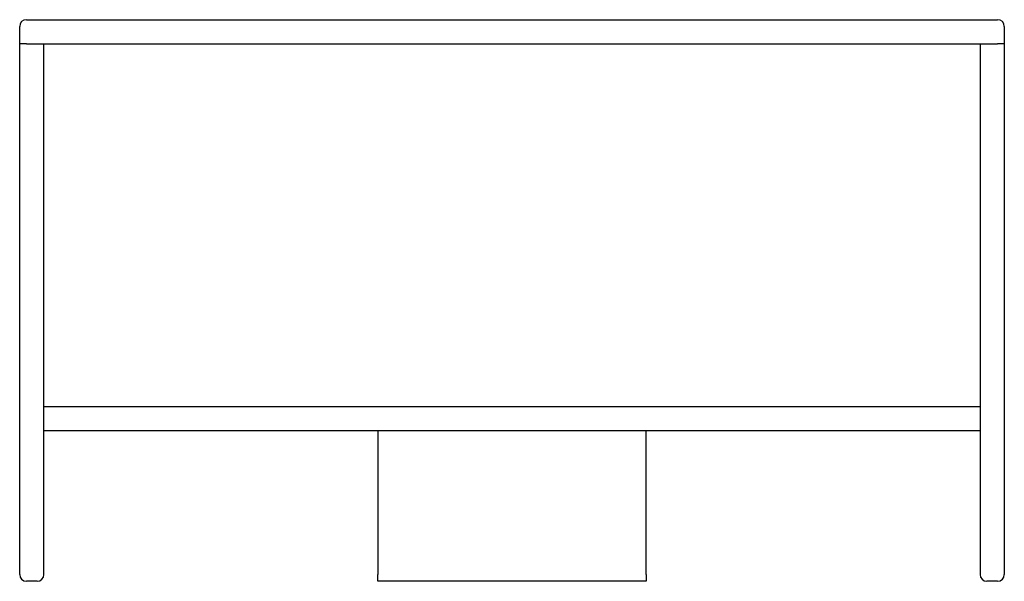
# Model space of a CAD drawing. Header units: millimetres. Extents: x 571.58 to 572.313, y 940.655 to 941.073.
import ezdxf

# ---------------------------------------------------------------- set-up
doc = ezdxf.new("R2010")
doc.units = ezdxf.units.MM
doc.layers.add('SANINDUSA', color=3, linetype='Continuous')

msp = doc.modelspace()

# ---------------------------------------------------------------- linework, layer by layer
at = {"layer": 'SANINDUSA'}
for p, q in [((571.5851, 941.07298), (572.3081, 941.07298)), ((571.5801, 941.05498), (571.5801, 941.06798)), ((572.3131, 941.06798), (572.3131, 941.05498)), ((571.5801, 940.65998), (571.5801, 941.05498)), ((571.5851, 941.05498), (571.5801, 941.05498)), ((571.5851, 941.05498), (572.3081, 941.05498)), ((571.5981, 940.65998), (571.5981, 941.05498)), ((572.2951, 941.05498), (572.2951, 940.65998)), ((572.3131, 941.05498), (572.3081, 941.05498)), ((572.3131, 941.05498), (572.3131, 940.65998)), ((571.5981, 940.76698), (571.5981, 940.78498)), ((571.5981, 940.78498), (572.2951, 940.78498)), ((572.2951, 940.76698), (571.5981, 940.76698)), ((571.8466, 940.76698), (571.8466, 940.65998)), ((572.0466, 940.76698), (571.8466, 940.76698)), ((572.0466, 940.65998), (572.0466, 940.76698)), ((571.5801, 940.65998), (571.5801, 940.67998)), ((571.8466, 940.65498), (571.8466, 940.65998)), ((572.0466, 940.65998), (572.0466, 940.65498)), ((571.5931, 940.65498), (571.5851, 940.65498)), ((572.0466, 940.65498), (571.8466, 940.65498)), ((572.3081, 940.65498), (572.3001, 940.65498))]:
    msp.add_line(p, q, dxfattribs=at)
for centre, start, end in [((571.5851, 941.06798), 90, 180), ((572.3081, 941.06798), 0, 90), ((571.5851, 940.65998), 180, 270), ((571.5931, 940.65998), 270, 0), ((572.3001, 940.65998), 180, 270), ((572.3081, 940.65998), 270, 0)]:
    msp.add_arc(centre, 0.005, start, end, dxfattribs=at)

doc.saveas('drawing.dxf')
